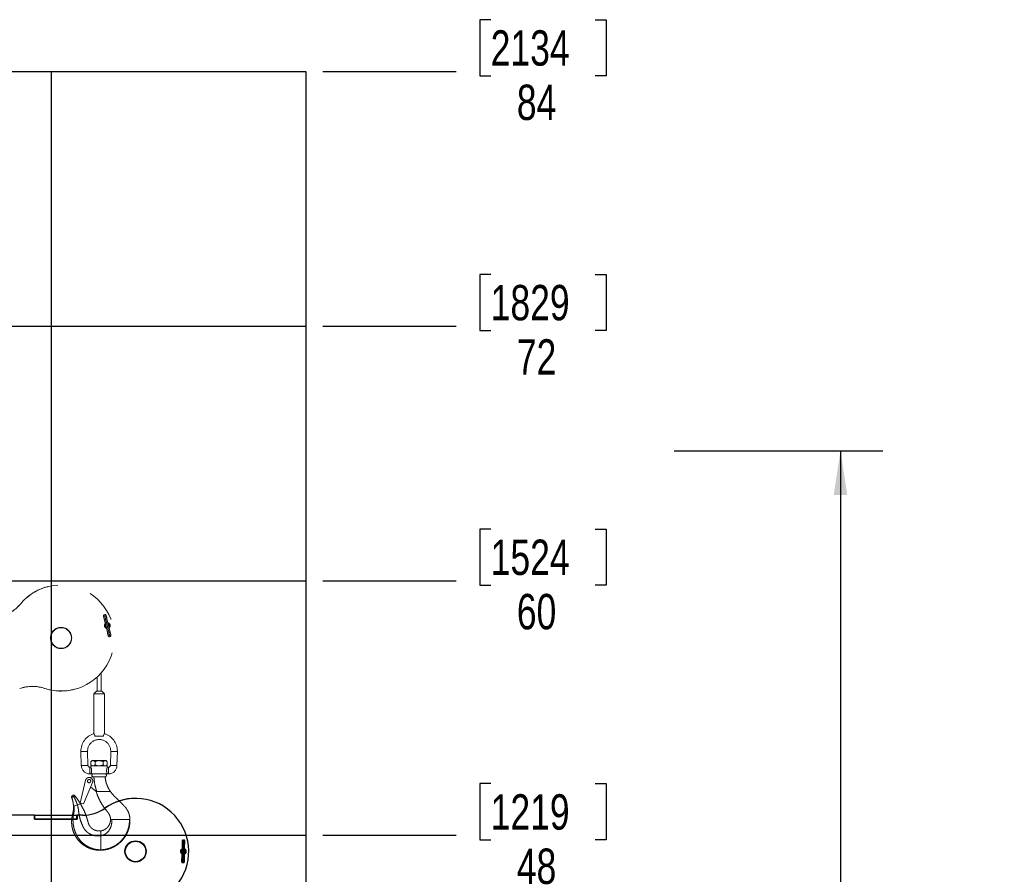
# Model space of a CAD drawing. Header units: inches. Extents: x 2.3 to 10.09, y 0.31 to 7.31.
# Tile 10 of 10: x 7.19 to 10.09, y 4.8 to 7.31. Entities that reach past the tile are written whole.
import ezdxf

# ---------------------------------------------------------------- set-up
doc = ezdxf.new("R2010")
doc.units = ezdxf.units.IN
doc.header["$MEASUREMENT"] = 0
doc.linetypes.add('PHANTOM', pattern=[0.5, 0.25, -0.05, 0.05, -0.05, 0.05, -0.05])
doc.layers.add('FORMAT', color=7, linetype='Continuous')
doc.styles.add('SLDTEXTSTYLE0', font='TXT', dxfattribs={"width": 0.75})
doc.dimstyles.new('SLDDIMSTYLE1', dxfattribs={"dimtxt": 0.104167, "dimasz": 0.13, "dimexe": 0, "dimexo": 0.0625, "dimgap": 0.026042, "dimtad": 0, "dimtih": 1, "dimtoh": 1, "dimdec": 0, "dimlfac": 16, "dimrnd": 1e-09, "dimzin": 12, "dimdsep": 46, "dimtxsty": 'SLDTEXTSTYLE0', "dimblk1": 'NONE', "dimblk2": 'NONE', "dimsah": 1, "dimcen": 0.09, "dimadec": 0, "dimazin": 3, "dimtfac": 1, "dimtdec": 0, "dimtofl": 0, "dimtmove": 0, "dimatfit": 3, "dimldrblk": 'NONE', "dimfxl": 1, "dimfrac": 2, "dimtolj": 1, "dimtzin": 12, "dimarcsym": 0})
doc.dimstyles.new('SLDDIMSTYLE2', dxfattribs={"dimtxt": 0.104167, "dimasz": 0.13, "dimexe": 0, "dimexo": 0.0625, "dimgap": 0.026042, "dimtad": 0, "dimtih": 1, "dimtoh": 1, "dimdec": 0, "dimlfac": 16, "dimrnd": 1e-09, "dimzin": 12, "dimdsep": 46, "dimtxsty": 'SLDTEXTSTYLE0', "dimblk1": 'NONE', "dimblk2": 'NONE', "dimsah": 1, "dimcen": 0.09, "dimadec": 0, "dimazin": 3, "dimtfac": 1, "dimtdec": 0, "dimtofl": 0, "dimtmove": 0, "dimatfit": 3, "dimldrblk": 'NONE', "dimfxl": 1, "dimfrac": 2, "dimtolj": 1, "dimtzin": 12, "dimarcsym": 0})
doc.dimstyles.new('SLDDIMSTYLE4', dxfattribs={"dimtxt": 0.104167, "dimasz": 0.13, "dimexe": 0, "dimexo": 0.0625, "dimgap": 0.026042, "dimtad": 0, "dimtih": 1, "dimtoh": 1, "dimlfac": 16, "dimrnd": 1e-09, "dimzin": 12, "dimdsep": 46, "dimtxsty": 'SLDTEXTSTYLE0', "dimsah": 1, "dimcen": 0.09, "dimadec": 0, "dimazin": 3, "dimtfac": 1, "dimtofl": 0, "dimtmove": 0, "dimatfit": 3, "dimfxl": 1, "dimfrac": 2, "dimtolj": 1, "dimtzin": 12, "dimarcsym": 0})

# ---------------------------------------------------------------- blocks, each defined once
blk = doc.blocks.new('_D_10')
at = {"layer": 'FORMAT', "color": 7}
for p, q in [((8.5788, 5.0636), (8.5471, 5.0636)), ((8.5471, 5.0636), (8.5471, 4.8981)), ((8.8867, 5.0636), (8.9184, 5.0636)), ((8.9184, 5.0636), (8.9184, 4.8981)), ((8.0841, 4.9114), (8.4771, 4.9114)), ((8.5471, 4.8981), (8.5788, 4.8981)), ((8.9184, 4.8981), (8.8867, 4.8981))]:
    blk.add_line(p, q, dxfattribs=at)
at = {"layer": 'FORMAT', "color": 7, "char_height": 0.10417, "attachment_point": 1, "style": 'SLDTEXTSTYLE0'}
for s, insert in [('1219', (8.5788, 5.0324)), ('48', (8.6558, 4.8724))]:
    blk.add_mtext(s, dxfattribs=dict(at, insert=insert))
blk = doc.blocks.new('_None')
blk = doc.blocks.new('_D_11')
at = {"layer": 'FORMAT', "color": 7}
for p, q in [((8.5788, 5.8136), (8.5471, 5.8136)), ((8.5471, 5.8136), (8.5471, 5.6481)), ((8.8867, 5.8136), (8.9184, 5.8136)), ((8.9184, 5.8136), (8.9184, 5.6481)), ((8.0841, 5.6614), (8.4771, 5.6614)), ((8.5471, 5.6481), (8.5788, 5.6481)), ((8.9184, 5.6481), (8.8867, 5.6481))]:
    blk.add_line(p, q, dxfattribs=at)
at = {"layer": 'FORMAT', "color": 7, "char_height": 0.10417, "attachment_point": 1, "style": 'SLDTEXTSTYLE0'}
for s, insert in [('1524', (8.5788, 5.7824)), ('60', (8.6558, 5.6224))]:
    blk.add_mtext(s, dxfattribs=dict(at, insert=insert))
blk = doc.blocks.new('_D_12')
at = {"layer": 'FORMAT', "color": 7}
for p, q in [((8.5788, 6.5636), (8.5471, 6.5636)), ((8.5471, 6.5636), (8.5471, 6.3981)), ((8.8867, 6.5636), (8.9184, 6.5636)), ((8.9184, 6.5636), (8.9184, 6.3981)), ((8.0841, 6.4114), (8.4771, 6.4114)), ((8.5471, 6.3981), (8.5788, 6.3981)), ((8.9184, 6.3981), (8.8867, 6.3981))]:
    blk.add_line(p, q, dxfattribs=at)
at = {"layer": 'FORMAT', "color": 7, "char_height": 0.10417, "attachment_point": 1, "style": 'SLDTEXTSTYLE0'}
for s, insert in [('1829', (8.5788, 6.5324)), ('72', (8.6558, 6.3724))]:
    blk.add_mtext(s, dxfattribs=dict(at, insert=insert))
blk = doc.blocks.new('_D_13')
at = {"layer": 'FORMAT', "color": 7}
for p, q in [((8.5788, 7.3136), (8.5471, 7.3136)), ((8.5471, 7.3136), (8.5471, 7.1481)), ((8.8867, 7.3136), (8.9184, 7.3136)), ((8.9184, 7.3136), (8.9184, 7.1481)), ((8.0841, 7.1614), (8.4771, 7.1614)), ((8.5471, 7.1481), (8.5788, 7.1481)), ((8.9184, 7.1481), (8.8867, 7.1481))]:
    blk.add_line(p, q, dxfattribs=at)
at = {"layer": 'FORMAT', "color": 7, "char_height": 0.10417, "attachment_point": 1, "style": 'SLDTEXTSTYLE0'}
for s, insert in [('2134', (8.5788, 7.2824)), ('84', (8.6558, 7.1224))]:
    blk.add_mtext(s, dxfattribs=dict(at, insert=insert))
blk = doc.blocks.new('_D_15')
at = {"layer": 'FORMAT', "color": 7}
for p, q in [((9.1191, 6.0437), (9.7339, 6.0437)), ((9.6089, 6.0437), (9.6089, 4.1422)), ((9.6089, 1.9114), (9.6089, 3.9767)), ((9.0953, 1.9114), (9.7339, 1.9114))]:
    blk.add_line(p, q, dxfattribs=at)
for points in [[(9.6089, 6.0437), (9.5889, 5.9137), (9.6289, 5.9137)], [(9.6089, 1.9114), (9.6289, 2.0414), (9.5889, 2.0414)]]:
    blk.add_solid(points, dxfattribs=at)
at = {"layer": 'FORMAT', "color": 7, "insert": (9.1425, 4.1109), "char_height": 0.104167, "attachment_point": 1, "style": 'SLDTEXTSTYLE0'}
blk.add_mtext('HOOK HEIGHT', dxfattribs=at)

msp = doc.modelspace()

# ---------------------------------------------------------------- linework, layer by layer
at = {"color": 7, "linetype": 'Continuous'}
for p, q in [((4.28414, 7.16143), (8.03414, 7.16143)), ((7.28414, 7.16143), (7.28414, 1.91143)), ((8.03414, 7.16143), (8.03414, 1.91143)), ((4.28414, 6.41143), (8.03414, 6.41143)), ((4.28414, 5.66143), (8.03414, 5.66143)), ((4.28414, 4.91143), (8.03414, 4.91143))]:
    msp.add_line(p, q, dxfattribs=at)
at = {"color": 7, "linetype": 'PHANTOM', "lineweight": 18}
for p, q in [((7.27421, 5.6438), (7.27387, 5.64371)), ((7.1936, 5.59259), (7.19395, 5.59268)), ((7.41986, 5.37781), (7.41986, 5.33636)), ((7.43158, 5.33636), (7.43158, 5.38984)), ((7.26496, 5.34416), (7.26531, 5.34425)), ((7.35341, 5.3415), (7.35376, 5.34159)), ((7.41791, 5.33636), (7.41009, 5.32854)), ((7.43353, 5.33636), (7.41791, 5.33636)), ((7.44134, 5.32854), (7.43353, 5.33636)), ((7.41009, 5.32854), (7.41009, 5.21079)), ((7.44134, 5.32854), (7.41009, 5.32854)), ((7.44134, 5.21079), (7.44134, 5.32854)), ((7.43803, 5.20347), (7.4134, 5.20347)), ((7.37214, 5.15823), (7.38191, 5.15849)), ((7.37214, 5.15823), (7.37323, 5.11691)), ((7.38191, 5.15849), (7.39167, 5.15875)), ((7.39275, 5.11742), (7.39167, 5.15875)), ((7.45977, 5.15875), (7.45869, 5.11742)), ((7.46953, 5.15849), (7.45977, 5.15875)), ((7.47929, 5.15823), (7.46953, 5.15849)), ((7.47821, 5.11691), (7.47929, 5.15823)), ((7.37323, 5.11691), (7.38299, 5.11717)), ((7.38299, 5.11717), (7.39275, 5.11742)), ((7.40166, 5.11179), (7.39853, 5.11179)), ((7.39853, 5.10203), (7.39853, 5.11179)), ((7.40488, 5.13149), (7.40166, 5.12826)), ((7.40166, 5.12826), (7.40166, 5.11892)), ((7.40166, 5.11892), (7.40488, 5.1157)), ((7.40166, 5.1157), (7.40166, 5.11179)), ((7.40166, 5.1157), (7.44978, 5.1157)), ((7.40767, 5.13149), (7.40488, 5.13149)), ((7.42572, 5.13149), (7.40767, 5.13149)), ((7.41369, 5.12826), (7.41369, 5.11892)), ((7.44377, 5.13149), (7.42572, 5.13149)), ((7.43775, 5.12826), (7.43775, 5.11892)), ((7.44656, 5.13149), (7.44377, 5.13149)), ((7.44978, 5.12826), (7.44656, 5.13149)), ((7.44656, 5.1157), (7.44978, 5.11892)), ((7.45291, 5.11179), (7.44973, 5.11179)), ((7.44978, 5.12826), (7.44978, 5.11892)), ((7.44978, 5.11166), (7.44978, 5.1157)), ((7.45291, 5.10203), (7.45291, 5.11179)), ((7.46845, 5.11717), (7.45869, 5.11742)), ((7.47821, 5.11691), (7.46845, 5.11717)), ((7.3948, 5.08181), (7.40891, 5.08362)), ((7.39853, 5.09226), (7.39853, 5.10203)), ((7.39853, 5.09226), (7.40166, 5.09226)), ((7.44978, 5.09226), (7.40166, 5.09226)), ((7.40869, 5.08362), (7.40891, 5.08362)), ((7.40891, 5.08362), (7.40984, 5.08362)), ((7.40984, 5.08362), (7.44221, 5.08362)), ((7.44978, 5.09226), (7.45291, 5.09226)), ((7.45291, 5.09226), (7.45291, 5.10203)), ((7.36935, 5.0066), (7.38567, 5.07364)), ((7.40616, 5.06691), (7.37986, 5.00404)), ((7.39854, 5.04803), (7.39894, 5.04967)), ((7.41626, 5.04193), (7.40072, 5.05392)), ((7.34848, 5.02484), (7.34734, 5.02419)), ((7.35061, 5.02606), (7.34848, 5.02484)), ((7.4182, 5.04193), (7.41626, 5.04193)), ((7.41637, 5.04195), (7.41681, 5.04016)), ((7.41673, 5.04042), (7.42927, 5.04042)), ((7.45747, 5.04042), (7.45895, 5.04042)), ((7.35189, 4.99829), (7.35008, 4.99775)), ((7.36169, 5.00125), (7.35189, 4.99829)), ((7.37091, 5.00403), (7.36169, 5.00125)), ((7.37986, 5.00404), (7.36935, 5.0066)), ((7.4592, 4.95765), (7.46262, 4.95765)), ((7.46854, 4.95765), (7.51509, 4.95765)), ((7.51509, 4.95765), (7.51602, 4.95765)), ((7.51602, 4.95765), (7.51649, 4.95765)), ((7.43056, 4.92429), (7.43056, 4.91)), ((7.43056, 4.86868), (7.43056, 4.86761))]:
    msp.add_line(p, q, dxfattribs=at)
at = {"color": 7, "linetype": 'Continuous', "lineweight": 25}
for p, q in [((7.53391, 5.02021), (7.53356, 5.02021)), ((7.4428, 4.99159), (7.44316, 4.99159)), ((7.23527, 4.97041), (7.02055, 4.97037)), ((7.23563, 4.97041), (7.02091, 4.97037)), ((7.23563, 4.97041), (7.23527, 4.97041)), ((7.23527, 4.97041), (7.23563, 4.97041)), ((7.23563, 4.97041), (7.23563, 4.97041)), ((7.23563, 4.97041), (7.23578, 4.97041)), ((7.23563, 4.95869), (7.23563, 4.97041)), ((7.36132, 4.95871), (7.23563, 4.95869)), ((7.23563, 4.95869), (7.23578, 4.95869)), ((7.23564, 4.95869), (7.23563, 4.95869)), ((7.23578, 4.95869), (7.23578, 4.97041)), ((7.23578, 4.97041), (7.23674, 4.97041)), ((7.23578, 4.95869), (7.23675, 4.95869)), ((7.23674, 4.97041), (7.35981, 4.97043)), ((7.23675, 4.95869), (7.23674, 4.97041)), ((7.23675, 4.95869), (7.35981, 4.95871)), ((7.35981, 4.95871), (7.35981, 4.97043)), ((7.35981, 4.97043), (7.36072, 4.97043)), ((7.35981, 4.95871), (7.36072, 4.95871)), ((7.36072, 4.95871), (7.36072, 4.97043)), ((7.36096, 4.97043), (7.36072, 4.97043)), ((7.36096, 4.95871), (7.36072, 4.95871)), ((7.36096, 4.97043), (7.36132, 4.97043)), ((7.36096, 4.97043), (7.36096, 4.95871)), ((7.37621, 4.97043), (7.36096, 4.97043)), ((7.36096, 4.95871), (7.36132, 4.95871)), ((7.36132, 4.97043), (7.36132, 4.95871)), ((7.37656, 4.97043), (7.36132, 4.97043)), ((7.37621, 4.97043), (7.37656, 4.97043))]:
    msp.add_line(p, q, dxfattribs=at)
at = {"color": 7, "linetype": 'PHANTOM', "lineweight": 18}
for centre, radius in [((7.31364, 5.49261), 0.03125), ((7.31364, 5.49261), 0.03031), ((7.39618, 5.07108), 0.00469)]:
    msp.add_circle(centre, radius, dxfattribs=at)
at = {"color": 7, "linetype": 'Continuous', "lineweight": 25}
for radius in [0.03125, 0.03031]:
    msp.add_circle((7.5329, 4.86396), radius, dxfattribs=at)
at = {"color": 7, "linetype": 'PHANTOM', "lineweight": 18}
for centre, radius, start, end in [((7.31361, 5.49273), 0.15613, 104.74811, 140.23518), ((7.31398, 5.49269), 0.15622, 251.84612, 140.20656), ((7.10487, 5.66643), 0.11544, 285.00117, 320.23512), ((7.10521, 5.66652), 0.11544, 285.00117, 320.23512), ((7.4473, 5.55142), 0.00129, 300.08229, 12.08086), ((7.44976, 5.52908), 0.00844, 133.96335, 254.32685), ((7.44941, 5.52899), 0.00781, 133.83507, 195.38831), ((7.44941, 5.52899), 0.00781, 195.38831, 255.11853), ((7.44941, 5.52899), 0.00688, 138.41626, 195.38831), ((7.44941, 5.52899), 0.00687, 195.38831, 250.2433), ((7.44975, 5.52908), 0.00844, 308.28074, 79.85934), ((7.44941, 5.52898), 0.00844, 311.27113, 77.03896), ((7.44941, 5.52899), 0.00781, 313.87915, 74.79916), ((7.44941, 5.52899), 0.00688, 318.28191, 70.15183), ((7.45152, 5.50655), 0.00129, 120.02478, 192.12813), ((7.45856, 5.49923), 0.00182, 201.03576, 24.11912), ((7.22929, 5.23457), 0.11543, 71.81924, 109.00088), ((7.22894, 5.23448), 0.11544, 71.81935, 104.74617), ((7.31368, 5.49249), 0.15612, 251.81944, 284.74608), ((7.42572, 5.15964), 0.05359, 106.90237, 181.5), ((7.42572, 5.15964), 0.03406, 358.5, 180), ((7.42572, 5.15964), 0.05359, 0, 73.112), ((7.42572, 5.15964), 0.03406, 180, 181.5), ((7.42572, 5.15964), 0.05359, 358.5, 0), ((7.39853, 5.11757), 0.02531, 181.5, 270), ((7.39853, 5.11757), 0.00578, 181.5, 270), ((7.37867, 5.10203), 0.02498, 336.98645, 23.01355), ((7.45291, 5.11757), 0.00578, 270, 358.5), ((7.45291, 5.11757), 0.02531, 270, 358.5), ((7.39618, 5.07108), 0.01081, 337.2994, 166.31497), ((7.40869, 5.08794), 0.00432, 90, 270), ((7.44275, 5.08794), 0.00432, 270, 90), ((7.39778, 5.04821), 0.000781, 287.78734, 346.31497), ((7.34998, 5.02469), 0.00536, 39.08048, 200.35662), ((7.34998, 5.02469), 0.00151, 65.04347, 174.39364)]:
    msp.add_arc(centre, radius, start, end, dxfattribs=at)
at = {"color": 7, "linetype": 'Continuous', "lineweight": 25}
for centre, radius, start, end in [((7.5329, 4.86408), 0.15613, 89.75811, 125.24518), ((7.53325, 4.86396), 0.15622, 236.85612, 125.21656), ((7.37618, 5.08587), 0.11544, 270.01117, 305.24512), ((7.37654, 5.08587), 0.11544, 270.01117, 305.24512), ((7.67381, 4.86399), 0.00844, 293.29074, 64.86934), ((7.67722, 4.8862), 0.00129, 285.09229, 357.09086), ((7.67382, 4.86399), 0.00844, 118.97335, 239.33685), ((7.67345, 4.86399), 0.00781, 118.84507, 180.39831), ((7.67345, 4.86399), 0.00781, 180.39831, 240.12853), ((7.67345, 4.86399), 0.00688, 123.42626, 180.39831), ((7.67345, 4.86399), 0.00688, 180.39831, 235.2533), ((7.66969, 4.84177), 0.00129, 105.03478, 177.13813), ((7.67345, 4.86399), 0.00844, 296.28113, 62.04896), ((7.67345, 4.86399), 0.00781, 298.88915, 59.80916), ((7.67345, 4.86399), 0.00688, 303.29191, 55.16183), ((7.6746, 4.83288), 0.00182, 186.04576, 9.12912)]:
    msp.add_arc(centre, radius, start, end, dxfattribs=at)
at = {"color": 7, "linetype": 'PHANTOM', "lineweight": 18}
for points, knots in [([(7.43837, 5.55849), (7.43835, 5.55841), (7.43833, 5.55826), (7.43857, 5.55702), (7.43909, 5.55467), (7.44003, 5.55074), (7.44139, 5.54527), (7.44271, 5.54003), (7.44386, 5.53547), (7.44483, 5.53164), (7.44592, 5.52737), (7.44698, 5.52321), (7.44815, 5.51862), (7.44932, 5.51399), (7.45041, 5.50961), (7.45132, 5.50596), (7.45199, 5.50318), (7.45258, 5.50069), (7.45299, 5.49879), (7.45318, 5.49774), (7.4531, 5.49781), (7.45308, 5.49784)], [0, 0, 0, 0, 0.0518541, 0.1040109, 0.1532194, 0.2405053, 0.3142375, 0.3766855, 0.4263228, 0.464506, 0.4988925, 0.5608038, 0.5952301, 0.6474358, 0.7170264, 0.757675, 0.803013, 0.853583, 0.9088982, 0.9680894, 1, 1, 1, 1]), ([(7.44234, 5.55866), (7.44222, 5.55905), (7.44208, 5.55952), (7.44146, 5.56016), (7.44113, 5.56039), (7.44073, 5.56055), (7.44027, 5.56062), (7.43978, 5.56055), (7.43933, 5.56036), (7.43895, 5.56004), (7.43867, 5.55964), (7.43851, 5.55921), (7.43844, 5.5586), (7.43853, 5.55824), (7.43859, 5.55799)], [0, 0, 0, 0, 0.3092961, 0.3696277, 0.4255681, 0.4788669, 0.5311779, 0.5836924, 0.6370018, 0.6913179, 0.7469033, 0.8044148, 0.8649532, 1, 1, 1, 1]), ([(7.45673, 5.49865), (7.45676, 5.49863), (7.45684, 5.49857), (7.45664, 5.49965), (7.45622, 5.50157), (7.45563, 5.5041), (7.45495, 5.5069), (7.45404, 5.51057), (7.45294, 5.51497), (7.45176, 5.51961), (7.4506, 5.5242), (7.44954, 5.52837), (7.44845, 5.53263), (7.44748, 5.53646), (7.44633, 5.54101), (7.44502, 5.54623), (7.44366, 5.55165), (7.44274, 5.55552), (7.44223, 5.55781), (7.44201, 5.559), (7.44204, 5.55912), (7.44205, 5.55918)], [0, 0, 0, 0, 0.0336935, 0.09329175, 0.14894224, 0.19978136, 0.2453308, 0.28614524, 0.35597083, 0.40831552, 0.44281876, 0.50484653, 0.53928627, 0.57751849, 0.62719631, 0.6896423, 0.76327778, 0.85029926, 0.8992829, 0.9511387, 1, 1, 1, 1]), ([(7.44584, 5.56012), (7.44575, 5.56035), (7.44557, 5.56082), (7.44501, 5.56138), (7.44442, 5.56165), (7.44392, 5.56173), (7.44343, 5.56168), (7.44299, 5.56151), (7.44262, 5.56125), (7.44235, 5.56094), (7.44217, 5.56062), (7.44207, 5.5603), (7.44203, 5.56001), (7.44203, 5.55975), (7.44206, 5.55952), (7.44209, 5.5594), (7.44211, 5.55934)], [0, 0, 0, 0, 0.168338, 0.3304179, 0.4103431, 0.4884308, 0.5632578, 0.633206, 0.6969357, 0.753739, 0.8036898, 0.8476394, 0.8871303, 0.9242206, 0.9611621, 1, 1, 1, 1]), ([(7.44209, 5.55932), (7.44206, 5.55935), (7.44198, 5.55941), (7.44218, 5.55833), (7.4426, 5.5564), (7.44319, 5.55387), (7.44387, 5.55107), (7.44479, 5.54741), (7.44589, 5.54301), (7.44706, 5.53836), (7.44811, 5.53421), (7.44878, 5.5316), (7.44916, 5.53009)], [0, 0, 0, 0, 0.0686814, 0.1901674, 0.3036062, 0.4072375, 0.5000862, 0.583283, 0.7256166, 0.8323169, 0.9026488, 1, 1, 1, 1]), ([(7.46046, 5.49948), (7.46047, 5.49956), (7.46049, 5.49971), (7.46026, 5.50095), (7.45974, 5.5033), (7.4588, 5.50723), (7.45743, 5.5127), (7.45612, 5.51795), (7.45496, 5.52251), (7.45399, 5.52633), (7.4529, 5.5306), (7.45184, 5.53476), (7.45068, 5.53935), (7.44951, 5.54398), (7.44841, 5.54836), (7.44751, 5.55201), (7.44683, 5.55479), (7.44624, 5.55729), (7.44583, 5.55918), (7.44564, 5.56023), (7.44572, 5.56016), (7.44575, 5.56013)], [0, 0, 0, 0, 0.0518541, 0.1040109, 0.1532194, 0.2405053, 0.3142375, 0.3766855, 0.4263228, 0.464506, 0.4988925, 0.5608038, 0.5952301, 0.6474358, 0.7170264, 0.757675, 0.803013, 0.853583, 0.9088982, 0.9680894, 1, 1, 1, 1]), ([(7.44857, 5.55169), (7.44822, 5.55283), (7.44751, 5.55514), (7.4467, 5.55769), (7.44608, 5.55955), (7.44587, 5.56004), (7.44577, 5.56029)], [0, 0, 0, 0, 0.2465263, 0.4978335, 0.7502481, 1, 1, 1, 1]), ([(7.44959, 5.52842), (7.44984, 5.52743), (7.4504, 5.52524), (7.45135, 5.52151), (7.4525, 5.51697), (7.45381, 5.51174), (7.45516, 5.50632), (7.45609, 5.50245), (7.45659, 5.50016), (7.45682, 5.49897), (7.45679, 5.49885), (7.45677, 5.49879)], [0, 0, 0, 0, 0.06330386, 0.14103536, 0.24203739, 0.36899891, 0.51871025, 0.69563722, 0.7952279, 0.90065808, 1, 1, 1, 1]), ([(7.45026, 5.50628), (7.4506, 5.50514), (7.45131, 5.50284), (7.45212, 5.50028), (7.45275, 5.49842), (7.45295, 5.49793), (7.45306, 5.49769)], [0, 0, 0, 0, 0.2465263, 0.4978335, 0.7502481, 1, 1, 1, 1]), ([(7.45299, 5.49785), (7.45307, 5.49762), (7.45325, 5.49715), (7.45381, 5.49659), (7.45441, 5.49632), (7.4549, 5.49624), (7.45539, 5.49629), (7.45584, 5.49647), (7.4562, 5.49672), (7.45647, 5.49703), (7.45665, 5.49736), (7.45675, 5.49767), (7.4568, 5.49796), (7.45679, 5.49822), (7.45676, 5.49845), (7.45673, 5.49857), (7.45671, 5.49863)], [0, 0, 0, 0, 0.16833801, 0.3304179, 0.41034312, 0.4884308, 0.56325775, 0.63320596, 0.69693574, 0.75373904, 0.8036898, 0.84763942, 0.88713027, 0.92422062, 0.96116208, 1, 1, 1, 1]), ([(7.4134, 5.20347), (7.41321, 5.20439), (7.41282, 5.20622), (7.41171, 5.20845), (7.41071, 5.21007), (7.41009, 5.21091), (7.41016, 5.21082), (7.41017, 5.21079)], [0, 0, 0, 0, 0.2119295, 0.4229533, 0.6536657, 0.8985732, 1, 1, 1, 1]), ([(7.44126, 5.21079), (7.44127, 5.21081), (7.4413, 5.21085), (7.44065, 5.20995), (7.43959, 5.20822), (7.43851, 5.20593), (7.43817, 5.20416), (7.43803, 5.20347)], [0, 0, 0, 0, 0.13287744, 0.3601721, 0.5950413, 0.84015508, 1, 1, 1, 1]), ([(7.40166, 5.12826), (7.40248, 5.12902), (7.40416, 5.13055), (7.40623, 5.13142), (7.40742, 5.13148), (7.40767, 5.13149)], [0, 0, 0, 0, 0.4323846, 0.879553, 1, 1, 1, 1]), ([(7.40767, 5.1157), (7.40661, 5.11589), (7.40451, 5.11626), (7.4026, 5.11804), (7.40166, 5.11892)], [0, 0, 0, 0, 0.5039993, 1, 1, 1, 1]), ([(7.40767, 5.13149), (7.40873, 5.1313), (7.41083, 5.13093), (7.41274, 5.12915), (7.41369, 5.12826)], [0, 0, 0, 0, 0.5039993, 1, 1, 1, 1]), ([(7.41369, 5.11892), (7.41286, 5.11817), (7.41119, 5.11664), (7.40911, 5.11577), (7.40792, 5.11571), (7.40767, 5.1157)], [0, 0, 0, 0, 0.4323846, 0.879553, 1, 1, 1, 1]), ([(7.41369, 5.12826), (7.41471, 5.12875), (7.41703, 5.12985), (7.42091, 5.13107), (7.42396, 5.13148), (7.42558, 5.13149), (7.42572, 5.13149)], [0, 0, 0, 0, 0.2702358, 0.6134495, 0.9669213, 1, 1, 1, 1]), ([(7.42572, 5.1157), (7.42558, 5.1157), (7.42401, 5.11571), (7.42096, 5.11611), (7.41708, 5.11732), (7.41471, 5.11844), (7.41369, 5.11892)], [0, 0, 0, 0, 0.0330782, 0.3753818, 0.7297681, 1, 1, 1, 1]), ([(7.42572, 5.13149), (7.42837, 5.1312), (7.43257, 5.13074), (7.43636, 5.12893), (7.43775, 5.12826)], [0, 0, 0, 0, 0.631918, 1, 1, 1, 1]), ([(7.43775, 5.11892), (7.43636, 5.11826), (7.43257, 5.11645), (7.42837, 5.11599), (7.42572, 5.1157)], [0, 0, 0, 0, 0.368082, 1, 1, 1, 1]), ([(7.43775, 5.12826), (7.43857, 5.12902), (7.44025, 5.13055), (7.44233, 5.13142), (7.44351, 5.13148), (7.44377, 5.13149)], [0, 0, 0, 0, 0.4323846, 0.879553, 1, 1, 1, 1]), ([(7.44377, 5.1157), (7.44271, 5.11589), (7.44061, 5.11626), (7.4387, 5.11804), (7.43775, 5.11892)], [0, 0, 0, 0, 0.5039993, 1, 1, 1, 1]), ([(7.44377, 5.13149), (7.44482, 5.1313), (7.44692, 5.13093), (7.44883, 5.12915), (7.44978, 5.12826)], [0, 0, 0, 0, 0.5039993, 1, 1, 1, 1]), ([(7.44978, 5.11892), (7.44896, 5.11817), (7.44728, 5.11664), (7.44521, 5.11577), (7.44402, 5.11571), (7.44377, 5.1157)], [0, 0, 0, 0, 0.4323846, 0.879553, 1, 1, 1, 1]), ([(7.44978, 5.09226), (7.44974, 5.09236), (7.44966, 5.09256), (7.44907, 5.0941), (7.44836, 5.09642), (7.44778, 5.09946), (7.44764, 5.10275), (7.44798, 5.10583), (7.44861, 5.10851), (7.4493, 5.11058), (7.44976, 5.11173), (7.44974, 5.11168), (7.44973, 5.11166)], [0, 0, 0, 0, 0.1016251, 0.2030805, 0.3090053, 0.419739, 0.5252645, 0.6232476, 0.7233265, 0.8313809, 0.9416033, 1, 1, 1, 1]), ([(7.4182, 5.04193), (7.41765, 5.04368), (7.41484, 5.05247), (7.41169, 5.06637), (7.41059, 5.07868), (7.41015, 5.08362)], [0, 0, 0, 0, 0.1298092, 0.6501411, 1, 1, 1, 1]), ([(7.44221, 5.08362), (7.44265, 5.08363), (7.44319, 5.08364), (7.44313, 5.08364), (7.44312, 5.08364)], [0, 0, 0, 0, 0.8332179, 1, 1, 1, 1]), ([(7.45911, 5.04019), (7.45698, 5.0435), (7.45272, 5.05012), (7.44806, 5.06097), (7.44464, 5.07225), (7.44364, 5.08003), (7.44313, 5.08392)], [0, 0, 0, 0, 0.25108278, 0.50075255, 0.7500557, 1, 1, 1, 1]), ([(7.3457, 5.02326), (7.3455, 5.02314), (7.34506, 5.02289), (7.34499, 5.02285), (7.34495, 5.02283)], [0, 0, 0, 0, 0.4694786, 1, 1, 1, 1]), ([(7.34495, 5.02283), (7.34629, 5.01874), (7.34897, 5.01057), (7.34971, 5.00202), (7.35008, 4.99775)], [0, 0, 0, 0, 0.5014437, 1, 1, 1, 1]), ([(7.34734, 5.02419), (7.34704, 5.02402), (7.34641, 5.02366), (7.34594, 5.0234), (7.3457, 5.02326)], [0, 0, 0, 0, 0.4799541, 1, 1, 1, 1]), ([(7.35413, 5.02807), (7.35412, 5.02806), (7.35409, 5.02805), (7.35387, 5.02792), (7.35354, 5.02773), (7.35294, 5.02739), (7.35197, 5.02683), (7.35106, 5.02632), (7.35061, 5.02606)], [0, 0, 0, 0, 0.128062, 0.2505544, 0.3832998, 0.5008118, 0.7498006, 1, 1, 1, 1]), ([(7.35061, 5.02606), (7.35304, 5.02156), (7.35736, 5.01357), (7.36037, 5.005), (7.36169, 5.00125)], [0, 0, 0, 0, 0.5622041, 1, 1, 1, 1]), ([(7.37091, 5.00403), (7.36832, 5.00819), (7.36314, 5.01654), (7.35714, 5.02422), (7.35413, 5.02807)], [0, 0, 0, 0, 0.4990169, 1, 1, 1, 1]), ([(7.35413, 5.02807), (7.3575, 5.02374), (7.36352, 5.01602), (7.36865, 5.00769), (7.37091, 5.00403)], [0, 0, 0, 0, 0.560615, 1, 1, 1, 1]), ([(7.41673, 5.04042), (7.41939, 5.03306), (7.42471, 5.01832), (7.43458, 5.0013), (7.44355, 4.98835), (7.45009, 4.98096), (7.45482, 4.97462), (7.45729, 4.96925), (7.4589, 4.96355), (7.4591, 4.95962), (7.4592, 4.95765)], [0, 0, 0, 0, 0.2488663, 0.4984357, 0.6239291, 0.7500632, 0.8127545, 0.8749935, 0.9372506, 1, 1, 1, 1]), ([(7.42927, 5.04042), (7.43004, 5.04042), (7.4339, 5.04042), (7.44058, 5.04042), (7.44923, 5.04042), (7.45472, 5.04042), (7.45747, 5.04042)], [0, 0, 0, 0, 0.0803246, 0.4017599, 0.7004097, 1, 1, 1, 1]), ([(7.45895, 5.04042), (7.46155, 5.03699), (7.46679, 5.03009), (7.47625, 5.02115), (7.4854, 5.01189), (7.49355, 5.00366), (7.50084, 4.99665), (7.5063, 4.98995), (7.51134, 4.98131), (7.51543, 4.97051), (7.51614, 4.96195), (7.51649, 4.95765)], [0, 0, 0, 0, 0.1246619, 0.2505109, 0.3764289, 0.5023469, 0.5862571, 0.6693915, 0.7519266, 0.8754226, 1, 1, 1, 1]), ([(7.43056, 4.86761), (7.42548, 4.86772), (7.41541, 4.86795), (7.40074, 4.87169), (7.38703, 4.87779), (7.37462, 4.88633), (7.36386, 4.89697), (7.3556, 4.90882), (7.34977, 4.92117), (7.34611, 4.93352), (7.34442, 4.94625), (7.34461, 4.95918), (7.34723, 4.97189), (7.35021, 4.98463), (7.35013, 4.99338), (7.35008, 4.99775)], [0, 0, 0, 0, 0.0840363, 0.1669502, 0.2494237, 0.332268, 0.4157533, 0.4993719, 0.5708284, 0.6417688, 0.7124854, 0.7834863, 0.8553111, 0.9276593, 1, 1, 1, 1]), ([(7.43056, 4.86868), (7.4257, 4.86891), (7.41604, 4.86937), (7.40205, 4.87342), (7.38901, 4.87976), (7.37727, 4.88847), (7.36718, 4.8992), (7.35961, 4.9111), (7.35415, 4.92333), (7.35059, 4.93548), (7.34873, 4.94795), (7.34848, 4.96058), (7.35035, 4.97305), (7.35252, 4.98557), (7.3521, 4.99404), (7.35189, 4.99829)], [0, 0, 0, 0, 0.0827272, 0.1647341, 0.2466817, 0.3293041, 0.4128317, 0.4968484, 0.56902, 0.6408514, 0.712386, 0.7838648, 0.8555631, 0.9275887, 1, 1, 1, 1]), ([(7.43056, 4.91), (7.42669, 4.90967), (7.4191, 4.90904), (7.40795, 4.9112), (7.39777, 4.91545), (7.38891, 4.92181), (7.38165, 4.92993), (7.37643, 4.9403), (7.37184, 4.95169), (7.3682, 4.96409), (7.36561, 4.97653), (7.36488, 4.98911), (7.36276, 4.99718), (7.36169, 5.00125)], [0, 0, 0, 0, 0.0892371, 0.1754188, 0.2596092, 0.3427687, 0.4256177, 0.5088721, 0.6096621, 0.7096002, 0.8075048, 0.9029053, 1, 1, 1, 1]), ([(7.43056, 4.92452), (7.42882, 4.92434), (7.42555, 4.92401), (7.41974, 4.92452), (7.41395, 4.92607), (7.40867, 4.9287), (7.40352, 4.93229), (7.39855, 4.93747), (7.39519, 4.94347), (7.39346, 4.94842), (7.39246, 4.95272), (7.39094, 4.95811), (7.38853, 4.96593), (7.3847, 4.97642), (7.37891, 4.98977), (7.37372, 4.99901), (7.37091, 5.00403)], [0, 0, 0, 0, 0.04822771, 0.09082527, 0.1609855, 0.21276925, 0.2536384, 0.33470282, 0.40917377, 0.44210079, 0.47980396, 0.53153209, 0.59723317, 0.7065476, 0.84073373, 1, 1, 1, 1]), ([(7.4592, 4.95795), (7.45905, 4.95536), (7.45879, 4.95074), (7.45682, 4.94488), (7.45469, 4.94072), (7.45243, 4.93735), (7.44955, 4.93396), (7.44521, 4.93016), (7.44018, 4.92727), (7.43507, 4.92537), (7.43211, 4.92481), (7.43056, 4.92452)], [0, 0, 0, 0, 0.1612532, 0.2880394, 0.3833734, 0.4527938, 0.5412634, 0.6606309, 0.812144, 0.9011353, 1, 1, 1, 1]), ([(7.51509, 4.95765), (7.51493, 4.95253), (7.5146, 4.94235), (7.51076, 4.92751), (7.5046, 4.91356), (7.49604, 4.90085), (7.48546, 4.88986), (7.47324, 4.88093), (7.45981, 4.8743), (7.44547, 4.8699), (7.43554, 4.86909), (7.43056, 4.86868)], [0, 0, 0, 0, 0.112722, 0.2243207, 0.3358509, 0.4481085, 0.5607215, 0.671069, 0.7806203, 0.8899233, 1, 1, 1, 1]), ([(7.46262, 4.95765), (7.46278, 4.95443), (7.4631, 4.94811), (7.46127, 4.9389), (7.45789, 4.9305), (7.45293, 4.92305), (7.44656, 4.9169), (7.43901, 4.9122), (7.43337, 4.91073), (7.43056, 4.91)], [0, 0, 0, 0, 0.153248, 0.300377, 0.4430287, 0.5819394, 0.7236217, 0.8621787, 1, 1, 1, 1]), ([(7.51649, 4.95765), (7.51633, 4.95246), (7.51601, 4.94213), (7.51212, 4.92708), (7.50586, 4.91293), (7.49716, 4.90004), (7.4864, 4.88891), (7.47396, 4.87987), (7.46031, 4.87319), (7.44571, 4.86877), (7.43562, 4.868), (7.43056, 4.86761)], [0, 0, 0, 0, 0.11263589, 0.22414745, 0.33560583, 0.44782233, 0.56042715, 0.67079753, 0.78039943, 0.88978952, 1, 1, 1, 1]), ([(7.46262, 4.95765), (7.46294, 4.95765), (7.4636, 4.95765), (7.46521, 4.95767), (7.46692, 4.95763), (7.46805, 4.95765), (7.46854, 4.95765)], [0, 0, 0, 0, 0.2678316, 0.5357459, 0.7990421, 1, 1, 1, 1]), ([(7.43056, 4.91), (7.43056, 4.90733), (7.43056, 4.90008), (7.43056, 4.88942), (7.43055, 4.87823), (7.43056, 4.87188), (7.43056, 4.86868)], [0, 0, 0, 0, 0.1852954, 0.5027189, 0.7492467, 1, 1, 1, 1])]:
    msp.add_open_spline(points, degree=3, knots=knots, dxfattribs=at)
at = {"color": 7, "linetype": 'Continuous', "lineweight": 25}
for points, knots in [([(7.67042, 4.89534), (7.67039, 4.89527), (7.67032, 4.89514), (7.67023, 4.89387), (7.67012, 4.89147), (7.67002, 4.88743), (7.66992, 4.88179), (7.66983, 4.87638), (7.66977, 4.87168), (7.66972, 4.86773), (7.66967, 4.86333), (7.66962, 4.85903), (7.66955, 4.8543), (7.66948, 4.84953), (7.66941, 4.84501), (7.66934, 4.84125), (7.66928, 4.8384), (7.6692, 4.83583), (7.6691, 4.83389), (7.66901, 4.83283), (7.66896, 4.83292), (7.66894, 4.83295)], [0, 0, 0, 0, 0.0518541, 0.1040109, 0.1532194, 0.2405053, 0.3142375, 0.3766855, 0.4263228, 0.464506, 0.4988925, 0.5608038, 0.5952301, 0.6474358, 0.7170264, 0.757675, 0.803013, 0.853583, 0.9088982, 0.9680894, 1, 1, 1, 1]), ([(7.6743, 4.89448), (7.67428, 4.89489), (7.67427, 4.89538), (7.67384, 4.89615), (7.67358, 4.89646), (7.67323, 4.89672), (7.6728, 4.89691), (7.67232, 4.89697), (7.67183, 4.8969), (7.67138, 4.89669), (7.67101, 4.89638), (7.67074, 4.896), (7.67052, 4.89543), (7.67051, 4.89506), (7.67051, 4.89481)], [0, 0, 0, 0, 0.3092961, 0.3696277, 0.4255681, 0.4788669, 0.5311779, 0.5836924, 0.6370018, 0.6913179, 0.7469033, 0.8044148, 0.8649532, 1, 1, 1, 1]), ([(7.67268, 4.83279), (7.6727, 4.83276), (7.67276, 4.83268), (7.67285, 4.83378), (7.67294, 4.83574), (7.67302, 4.83834), (7.67309, 4.84122), (7.67316, 4.845), (7.67323, 4.84953), (7.6733, 4.85432), (7.67337, 4.85906), (7.67342, 4.86336), (7.67347, 4.86776), (7.67352, 4.8717), (7.67358, 4.8764), (7.67367, 4.88178), (7.67376, 4.88737), (7.67387, 4.89135), (7.67398, 4.89369), (7.67406, 4.89489), (7.67412, 4.895), (7.67415, 4.89506)], [0, 0, 0, 0, 0.0336935, 0.0932917, 0.1489422, 0.1997814, 0.2453308, 0.2861452, 0.3559708, 0.4083155, 0.4428188, 0.5048465, 0.5392863, 0.5775185, 0.6271963, 0.6896423, 0.7632778, 0.8502993, 0.8992829, 0.9511387, 1, 1, 1, 1]), ([(7.67423, 4.89519), (7.67421, 4.89521), (7.67415, 4.89529), (7.67406, 4.8942), (7.67397, 4.89223), (7.67388, 4.88964), (7.67382, 4.88676), (7.67375, 4.88298), (7.67368, 4.87844), (7.67361, 4.87365), (7.67355, 4.86937), (7.67352, 4.86668), (7.6735, 4.86511)], [0, 0, 0, 0, 0.0686814, 0.1901674, 0.3036062, 0.4072375, 0.5000862, 0.583283, 0.7256166, 0.8323169, 0.9026488, 1, 1, 1, 1]), ([(7.67805, 4.89498), (7.67803, 4.89524), (7.67798, 4.89573), (7.67759, 4.89642), (7.67708, 4.89683), (7.67662, 4.89704), (7.67613, 4.89711), (7.67566, 4.89706), (7.67524, 4.89691), (7.6749, 4.89668), (7.67464, 4.89641), (7.67446, 4.89614), (7.67435, 4.89587), (7.67428, 4.89562), (7.67425, 4.89539), (7.67425, 4.89526), (7.67425, 4.8952)], [0, 0, 0, 0, 0.168338, 0.3304179, 0.4103431, 0.4884308, 0.5632578, 0.633206, 0.6969357, 0.753739, 0.8036898, 0.8476394, 0.8871303, 0.9242206, 0.9611621, 1, 1, 1, 1]), ([(7.67649, 4.83263), (7.67652, 4.8327), (7.67659, 4.83284), (7.67668, 4.8341), (7.67679, 4.83651), (7.67689, 4.84054), (7.67699, 4.84618), (7.67708, 4.85159), (7.67714, 4.85629), (7.67719, 4.86024), (7.67724, 4.86464), (7.67729, 4.86894), (7.67736, 4.87367), (7.67743, 4.87845), (7.6775, 4.88296), (7.67757, 4.88672), (7.67763, 4.88958), (7.67771, 4.89214), (7.67781, 4.89408), (7.6779, 4.89514), (7.67795, 4.89505), (7.67797, 4.89502)], [0, 0, 0, 0, 0.0518541, 0.1040109, 0.1532194, 0.2405053, 0.3142375, 0.3766855, 0.4263228, 0.464506, 0.4988925, 0.5608038, 0.5952301, 0.6474358, 0.7170264, 0.757675, 0.803013, 0.853583, 0.9088982, 0.9680894, 1, 1, 1, 1]), ([(7.67851, 4.88614), (7.67847, 4.88733), (7.67839, 4.88974), (7.67826, 4.89242), (7.67814, 4.89438), (7.67807, 4.8949), (7.67803, 4.89516)], [0, 0, 0, 0, 0.2465263, 0.4978335, 0.7502481, 1, 1, 1, 1]), ([(7.67348, 4.8634), (7.67347, 4.86238), (7.67344, 4.86011), (7.67339, 4.85627), (7.67333, 4.85158), (7.67324, 4.8462), (7.67314, 4.84061), (7.67304, 4.83663), (7.67293, 4.83428), (7.67285, 4.83308), (7.67279, 4.83297), (7.67276, 4.83292)], [0, 0, 0, 0, 0.0633039, 0.1410354, 0.2420374, 0.3689989, 0.5187103, 0.6956372, 0.7952279, 0.9006581, 1, 1, 1, 1]), ([(7.6684, 4.84183), (7.66844, 4.84064), (7.66852, 4.83824), (7.66865, 4.83555), (7.66877, 4.8336), (7.66884, 4.83307), (7.66888, 4.83281)], [0, 0, 0, 0, 0.2465263, 0.4978335, 0.7502481, 1, 1, 1, 1]), ([(7.66886, 4.83299), (7.66888, 4.83274), (7.66893, 4.83225), (7.66932, 4.83155), (7.66983, 4.83114), (7.67029, 4.83094), (7.67078, 4.83086), (7.67125, 4.83091), (7.67167, 4.83107), (7.67201, 4.8313), (7.67227, 4.83156), (7.67245, 4.83184), (7.67256, 4.83211), (7.67263, 4.83236), (7.67266, 4.83259), (7.67266, 4.83271), (7.67266, 4.83277)], [0, 0, 0, 0, 0.168338, 0.3304179, 0.4103431, 0.4884308, 0.5632578, 0.633206, 0.6969357, 0.753739, 0.8036898, 0.8476394, 0.8871303, 0.9242206, 0.9611621, 1, 1, 1, 1])]:
    msp.add_open_spline(points, degree=3, knots=knots, dxfattribs=at)

# ---------------------------------------------------------------- dimensions: what is measured, and where the dimension line sits
at = {"layer": 'FORMAT', "color": 7}
for feature_location, dimstyle, picture, middle in [((8.03414, 7.16143), 'SLDDIMSTYLE2', '_D_13', (8.73275, 7.16143)), ((8.03414, 6.41143), 'SLDDIMSTYLE1', '_D_12', (8.73275, 6.41143)), ((8.03414, 5.66143), 'SLDDIMSTYLE1', '_D_11', (8.73275, 5.66143)), ((8.03414, 4.91143), 'SLDDIMSTYLE1', '_D_10', (8.73275, 4.91143))]:
    dim = msp.add_ordinate_dim(feature_location=feature_location, offset=(0.44291, 0), dtype=0, origin=(8.03414, 1.91143), dimstyle=dimstyle, dxfattribs=at)
    dim.commit()
    dim.dimension.update_dxf_attribs({"geometry": picture, "text_midpoint": middle})
dim = msp.add_linear_dim(base=(9.60895, 6.04366), p1=(8.03414, 1.91143), p2=(6.93926, 6.04366), angle=90, text='HOOK HEIGHT', dimstyle='SLDDIMSTYLE4', dxfattribs=at)
dim.commit()
dim.dimension.update_dxf_attribs({"geometry": '_D_15', "text_midpoint": (9.60895, 4.05942), "dimtype": 160})

doc.saveas('drawing.dxf')
